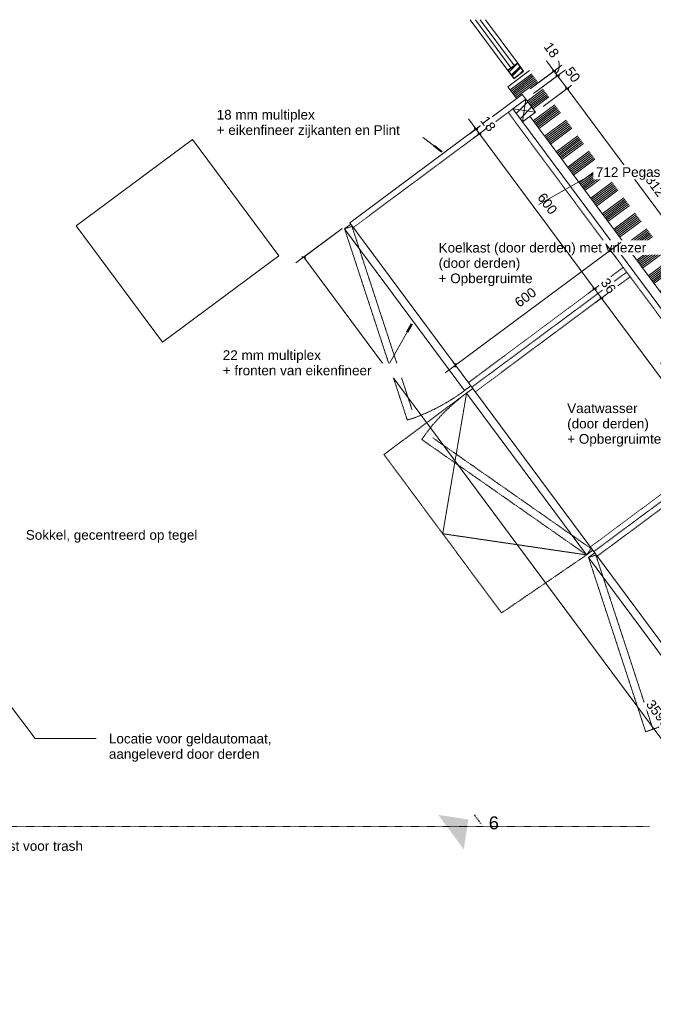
# Model space of a CAD drawing. Header units: millimetres. Extents: x 60977 to 119991, y -9149 to 74784.
# Tile 14 of 18: x 62948 to 64918, y 71725 to 74784. Entities that reach past the tile are written whole.
import ezdxf

# ---------------------------------------------------------------- set-up
doc = ezdxf.new("R2010")
doc.units = ezdxf.units.MM
for name, pattern in [('Dash 1_16_', [3.175, 1.5875, -1.5875]), ('Dash dot dot', [20.6375, 6.35, -4.7625, 0, -4.7625, 0, -4.7625]), ('Overhead xxSmall', [2.579688, 1.5875, -0.992188])]:
    doc.linetypes.add(name, pattern=pattern)
for name, color, linetype, lineweight in [('0-1', 7, 'Continuous', 5), ('A----M-', 8, 'Continuous', 5), ('A----M--20', 8, 'Continuous', 5), ('A09-C---1', 8, 'Dash 1_16_', 13), ('A09-C---4', 55, 'Dash dot dot', 5), ('A09-C---5', 8, 'Dash dot dot', 5), ('A09-NT--1', 7, 'Continuous', 13), ('A09-NT--2', 130, 'Continuous', 50), ('A23-----1', 253, 'Continuous', 13), ('A29-----1', 253, 'Continuous', 13), ('A29-----2', 50, 'Continuous', 9), ('A31-----1', 9, 'Continuous', 9), ('A31-----2', 50, 'Continuous', 9), ('A31-----3', 53, 'Continuous', 25), ('A79-Y---1', 55, 'Continuous', 5), ('A79-Y---2', 7, 'Continuous', 13), ('A99-----1', 1, 'Overhead xxSmall', 13), ('A99--I-', 1, 'Continuous', 5), ('Detail Items', 1, 'Continuous', 5)]:
    doc.layers.add(name, color=color, linetype=linetype, lineweight=lineweight)
doc.styles.add('Arial', font='arial.ttf', dxfattribs={"height": 40})
doc.styles.add('Arial_1', font='arial.ttf', dxfattribs={"height": 30})
doc.dimstyles.new('TD_Diagonal_1_5_mm', dxfattribs={"dimscale": 304.8, "dimtxt": 30.607782, "dimasz": 0.026247, "dimexe": 0.098425, "dimexo": 0.098425, "dimgap": 0.052493, "dimtad": 1, "dimdec": 0, "dimzin": 0, "dimdsep": 46, "dimtxsty": 'Arial_1', "dimblk1": 'OBLIQUE', "dimblk2": 'OBLIQUE', "dimsah": 1, "dimcen": 0.09, "dimdle": 0.131234, "dimazin": 2, "dimtfac": 1, "dimtdec": 4, "dimtix": 1, "dimtmove": 0, "dimatfit": 3, "dimfxl": 1, "dimtvp": 1, "dimtfill": 1, "dimtolj": 1, "dimtzin": 0, "dimarcsym": 2})
doc.dimstyles.new('TD_Diagonal_1_5_mm_1', dxfattribs={"dimscale": 304.8, "dimtxt": 30.607782, "dimasz": 0.026247, "dimexe": 0.098425, "dimexo": 0.098425, "dimgap": 0.052493, "dimtad": 1, "dimdec": 0, "dimzin": 0, "dimdsep": 46, "dimtxsty": 'Arial_1', "dimblk1": 'OBLIQUE', "dimblk2": 'OBLIQUE', "dimsah": 1, "dimcen": 0.09, "dimdle": 0.131234, "dimazin": 2, "dimtfac": 1, "dimtdec": 4, "dimtix": 1, "dimtmove": 1, "dimatfit": 3, "dimfxl": 1, "dimtvp": 1, "dimtfill": 1, "dimtolj": 1, "dimtzin": 0, "dimarcsym": 2})

# ---------------------------------------------------------------- blocks, each defined once
blk = doc.blocks.new('712 Pegasoos Pantry - 712 Pegasoos Pantry-8716301-Pegasoos Pantry - Plan View')
at = {"layer": 'A79-Y---2'}
for p, q in [((64510.7, 74551.2), (63974.4, 74152.9)), ((64521.5, 74536.8), (64510.7, 74551.2)), ((64995.2, 73815), (64511.1, 74466.8)), ((63958.1, 74134.6), (63977.4, 74148.9)), ((63974.4, 74152.9), (66114.8, 71270.8)), ((64331.4, 73632.1), (63958.1, 74134.6)), ((64331.4, 73632.1), (64350.6, 73646.4)), ((64356.6, 73638.3), (64337.3, 73624)), ((64710.6, 73121.5), (64337.3, 73624)), ((64729.8, 73135.8), (64710.6, 73121.5)), ((64716.5, 73113.4), (64735.8, 73127.7)), ((65056.1, 72656.2), (64716.5, 73113.4))]:
    blk.add_line(p, q, dxfattribs=at)
blk = doc.blocks.new('712 Pegasoos Bar - 712 Pegasoos Bar-12800718-Pegasoos Pantry - Plan View')
at = {"layer": 'A79-Y---2'}
for p, q in [((62526.1, 73366.6), (61576.1, 73366.1)), ((61526.2, 73316.1), (61527.6, 70416.1)), ((62576.2, 73266.6), (62576.2, 73316.6)), ((62576.2, 73266.6), (62577.1, 71416.6)), ((62026.2, 73216.3), (62526.2, 73216.6)), ((61977.4, 70866.3), (61976.2, 73166.3)), ((62576.5, 72616.6), (61976.5, 72616.3)), ((62106.5, 72586.3), (62266.5, 72586.4)), ((62286.5, 72586.4), (62446.5, 72586.5)), ((62056.8, 72096.3), (62056.6, 72536.3)), ((62496.6, 72536.5), (62496.8, 72096.5)), ((62446.8, 72046.5), (62106.8, 72046.3)), ((62576.8, 72016.6), (61976.8, 72016.3)), ((62577.1, 71416.6), (61977.1, 71416.3)), ((62577.1, 71416.6), (64727.1, 71417.7)), ((62777.1, 71416.7), (62777.4, 70816.7)), ((63377.1, 71417), (63377.4, 70817)), ((63977.1, 71417.3), (63977.4, 70817.3)), ((64777.1, 71417.7), (64727.1, 71417.7)), ((64677.2, 71367.7), (64677.4, 70867.7)), ((64827.6, 70417.8), (64827.2, 71367.8)), ((64627.4, 70817.7), (62027.4, 70816.3)), ((61577.7, 70366.1), (64777.7, 70367.7))]:
    blk.add_line(p, q, dxfattribs=at)
for centre, start, end in [((61576.2, 73316.1), 90.0292, 180.0292), ((62526.2, 73316.6), 76.0115, 90.0292), ((62526.2, 73316.6), 71.4511, 76.0115), ((62526.2, 73316.6), 61.9462, 71.4511), ((62526.2, 73316.6), 56.5898, 61.9462), ((62526.2, 73316.6), 47.7972, 56.5898), ((62526.2, 73316.6), 42.2612, 47.7972), ((62526.2, 73316.6), 33.4686, 42.2612), ((62526.2, 73316.6), 28.1122, 33.4686), ((62526.2, 73316.6), 18.6073, 28.1122), ((62526.2, 73316.6), 14.047, 18.6073), ((62526.2, 73316.6), 0.0292, 14.047), ((62526.2, 73266.6), 270.0292, 0.0292), ((62026.2, 73166.3), 90.0292, 180.0292), ((62106.6, 72536.3), 90.0292, 180.0292), ((62446.6, 72536.5), 0.0292, 90.0292), ((62106.8, 72096.3), 180.0292, 270.0292), ((62446.8, 72096.5), 270.0292, 0.0292), ((64727.2, 71367.7), 90.0292, 180.0292), ((64777.2, 71367.7), 0.0292, 90.0292), ((62027.4, 70866.3), 180.0292, 270.0292), ((64627.4, 70867.7), 270.0292, 0.0292), ((61577.6, 70416.1), 180.0292, 194.0634), ((64777.6, 70417.7), 345.0293, 0.0292), ((61577.6, 70416.1), 194.0634, 195.3304), ((61577.6, 70416.1), 195.4405, 198.594), ((61577.6, 70416.1), 198.594, 208.1368), ((61577.6, 70416.1), 208.1368, 213.4471), ((61577.6, 70416.1), 213.4471, 222.2871), ((61577.6, 70416.1), 222.2871, 227.7716), ((64777.6, 70417.7), 300.0297, 315.0293), ((64777.6, 70417.7), 315.0296, 330.0292), ((64777.6, 70417.7), 330.0295, 345.0292), ((61577.6, 70416.1), 227.7716, 236.6115), ((61577.6, 70416.1), 236.6115, 241.922), ((61577.6, 70416.1), 241.922, 251.4642), ((61577.6, 70416.1), 251.4642, 254.4248), ((61577.6, 70416.1), 254.6178, 255.9953), ((61577.6, 70416.1), 255.9953, 270.03), ((64777.6, 70417.7), 270.03, 285.0292), ((64777.6, 70417.7), 285.0298, 300.0292)]:
    blk.add_arc(centre, 50, start, end, dxfattribs=at)
blk = doc.blocks.new('HSR-D_SHL_ARCH_Vaste Inrichting_rvt-1-Pegasoos Pantry - Plan View')
at = {"layer": 'A79-Y---1'}
for name in ['712 Pegasoos Pantry - 712 Pegasoos Pantry-8716301-Pegasoos Pantry - Plan View', '712 Pegasoos Pantry - 712 Pegasoos Pantry-8716301-Pegasoos Pantry - Plan View', '712 Pegasoos Bar - 712 Pegasoos Bar-12800718-Pegasoos Pantry - Plan View']:
    blk.add_blockref(name, (0, 0), dxfattribs=at)
blk = doc.blocks.new('Rectangular Mullion - 00_maars_horizon_onder_profiel-17953090-Pegasoos Pantry - Plan View')
at = {"layer": 'A31-----1'}
for p, q in [((64465.9, 74626), (64348.5, 74784.1)), ((64395.9, 74784.1), (64496.4, 74648.7))]:
    blk.add_line(p, q, dxfattribs=at)
blk = doc.blocks.new('Rectangular Mullion - 00_maars_horizon-9694961-Pegasoos Pantry - Plan View')
at = {"layer": 'A31-----2'}
h = blk.add_hatch(dxfattribs=at)
h.set_pattern_fill('FP_2', color=256, style=0, pattern_type=2)
h.set_pattern_definition([(45, (-25389.12, 35042.715), (-19.999808, 19.999808), []), (45, (-25372.12, 35042.715), (-19.999808, 19.999808), []), (45, (-25371.12, 35042.715), (-19.999808, 19.999808), []), (45, (-25370.12, 35042.715), (-19.999808, 19.999808), []), (45, (-25369.12, 35042.715), (-19.999808, 19.999808), []), (45, (-25368.12, 35042.715), (-19.999808, 19.999808), []), (45, (-25367.12, 35042.715), (-19.999808, 19.999808), []), (45, (-25366.12, 35042.715), (-19.999808, 19.999808), [])])
h.paths.add_polyline_path([(64483.8, 74601.9), (64514.3, 74624.6), (64496.4, 74648.7), (64465.9, 74626)])
at = {"layer": 'A31-----3'}
for p, q in [((64496.4, 74648.7), (64465.9, 74626)), ((64514.3, 74624.6), (64496.4, 74648.7)), ((64465.9, 74626), (64483.8, 74601.9)), ((64483.8, 74601.9), (64514.3, 74624.6))]:
    blk.add_line(p, q, dxfattribs=at)
blk = doc.blocks.new('HSR-D_ABT_ARCH_Interieur_rvt-1-Pegasoos Pantry - Plan View')
at = {"layer": 'A29-----2'}
h = blk.add_hatch(dxfattribs=at)
h.set_pattern_fill('FP_1', color=256, angle=-63.401, style=0, pattern_type=2)
h.set_pattern_definition([(216.599, (65679.92, 73108.71), (35.7726, -48.1697), []), (216.599, (65676.94, 73112.723), (35.7726, -48.1697), []), (216.599, (65673.96, 73116.74), (35.7726, -48.1697), []), (216.599, (65670.98, 73120.75), (35.7726, -48.1697), []), (216.599, (65668, 73124.765), (35.7726, -48.1697), []), (216.599, (65665.017, 73128.78), (35.7726, -48.1697), []), (216.599, (65662.036, 73132.794), (35.7726, -48.1697), [])])
h.paths.add_polyline_path([(66733.6, 71522.1), (66800.6, 71571.9), (64532.7, 74625.8), (64465.7, 74576), (64493.6, 74538.5), (64510.7, 74551.2), (64551.3, 74496.6), (64534.1, 74483.9), (65018.1, 73832.1), (65035.3, 73844.8), (65065.1, 73804.7), (65048, 73792), (65548.8, 73117.6), (65565.9, 73130.3), (65595.7, 73090.2), (65578.6, 73077.4), (66079.4, 72403.1), (66096.6, 72415.8), (66126.4, 72375.7), (66109.2, 72362.9), (66593.4, 71710.9), (66610.6, 71723.7), (66651.1, 71669.1), (66634, 71656.3), (66651.1, 71633.2)])
at = {"layer": 'A23-----1'}
for p, q in [((63123.7, 74143.9), (63485, 74412.2)), ((63485, 74412.2), (63753.3, 74051)), ((63392, 73782.7), (63123.7, 74143.9)), ((63753.3, 74051), (63392, 73782.7))]:
    blk.add_line(p, q, dxfattribs=at)
at = {"layer": 'A29-----1'}
for p, q in [((64364.7, 74784.1), (64476.3, 74633.8)), ((64486, 74640.9), (64379.7, 74784.1)), ((64476.3, 74633.8), (64486, 74640.9)), ((64532.7, 74625.8), (64465.7, 74576)), ((64465.7, 74576), (64493.6, 74538.5)), ((64534.1, 74483.9), (65018.1, 73832.1))]:
    blk.add_line(p, q, dxfattribs=at)
at = {"layer": 'A31-----1'}
for name in ['Rectangular Mullion - 00_maars_horizon_onder_profiel-17953090-Pegasoos Pantry - Plan View', 'Rectangular Mullion - 00_maars_horizon-9694961-Pegasoos Pantry - Plan View']:
    blk.add_blockref(name, (0, 0), dxfattribs=at)
blk = doc.blocks.new('Wood stud - Wood stud - 50x50mm-14414909-Pegasoos Pantry - Plan View')
at = {"layer": 'Detail Items'}
h = blk.add_hatch(dxfattribs=at)
h.set_pattern_fill('FP_4', color=256, style=0, pattern_type=2)
h.set_pattern_definition([(45, (-25389.12, 35042.715), (-14.1421356, 14.1421356), [])])
h.paths.add_polyline_path([(64511.1, 74466.8), (64551.3, 74496.6), (64521.5, 74536.8), (64481.3, 74507)])
for p, q in [((64521.5, 74536.8), (64481.3, 74507)), ((64521.5, 74536.8), (64511.1, 74466.8)), ((64551.3, 74496.6), (64521.5, 74536.8)), ((64481.3, 74507), (64511.1, 74466.8)), ((64481.3, 74507), (64551.3, 74496.6)), ((64511.1, 74466.8), (64551.3, 74496.6))]:
    blk.add_line(p, q, dxfattribs=at)
blk = doc.blocks.new('DIMBLOCK1-Pegasoos Pantry - Plan View')
at = {"layer": 'A----M--20'}
for p, q in [((63950.3, 74135.1), (63806.8, 74028.5)), ((63830.9, 74046.4), (63950.3, 74135.1)), ((63830.9, 74046.4), (65995.2, 71132.1)), ((66090.7, 71252.9), (65947.2, 71146.3)), ((65971.3, 71164.2), (66090.7, 71252.9))]:
    blk.add_line(p, q, dxfattribs=at)
at = {"layer": 'A----M--20', "lineweight": 35}
for p, q in [((63830.9, 74046.4), (63825.3, 74047.2)), ((63830.9, 74046.4), (63836.5, 74045.6)), ((65971.3, 71164.2), (65965.7, 71165.1)), ((65971.3, 71164.2), (65976.9, 71163.4))]:
    blk.add_line(p, q, dxfattribs=at)
at = {"layer": 'A----M--20', "color": 0, "insert": (64917.7, 72675.1), "char_height": 30, "width": 110.753, "attachment_point": 1, "rotation": 306.599, "line_spacing_factor": 0.941778, "style": 'Arial_1', "bg_fill": 3, "box_fill_scale": 1.25, "bg_fill_color": 256, "bg_fill_true_color": 13158600, "bg_fill_transparency": 0}
blk.add_mtext('3590', dxfattribs=at)
blk = doc.blocks.new('_Oblique')
at = {"color": 0, "linetype": 'ByBlock', "lineweight": -2}
blk.add_line((-0.5, -0.5), (0.5, 0.5), dxfattribs=at)
blk = doc.blocks.new('Section - Detail Number-13386675-Pegasoos Pantry - Plan View')
at = {"layer": 'A09-C---4'}
blk.add_hatch(color=256, dxfattribs=at).paths.add_polyline_path([(64342.8, 72299.6), (64328.6, 72206.3), (64249.4, 72313.8)])
blk = doc.blocks.new('DIMBLOCK10-Pegasoos Pantry - Plan View')
at = {"layer": 'A----M--20'}
for p, q in [((64575.4, 74514.5), (64674.2, 74587.9)), ((64650.1, 74570), (64575.4, 74514.5)), ((65134.1, 73918.2), (64650.1, 74570)), ((65059.4, 73862.7), (65158.2, 73936.1)), ((65134.1, 73918.2), (65059.4, 73862.7))]:
    blk.add_line(p, q, dxfattribs=at)
at = {"layer": 'A----M--20', "lineweight": 35}
for p, q in [((64650.1, 74570), (64644.5, 74570.9)), ((64650.1, 74570), (64655.7, 74569.2)), ((65134.1, 73918.2), (65128.6, 73919.1)), ((65134.1, 73918.2), (65139.7, 73917.4))]:
    blk.add_line(p, q, dxfattribs=at)
at = {"layer": 'A----M--20', "color": 0, "insert": (64915.6, 74304.7), "char_height": 30, "width": 83.065, "attachment_point": 1, "rotation": 306.599, "line_spacing_factor": 0.941778, "style": 'Arial_1', "bg_fill": 3, "box_fill_scale": 1.25, "bg_fill_color": 256, "bg_fill_true_color": 13158600, "bg_fill_transparency": 0}
blk.add_mtext('812', dxfattribs=at)
blk = doc.blocks.new('DIMBLOCK11-Pegasoos Pantry - Plan View')
at = {"layer": 'A----M--20'}
for p, q in [((64545.5, 74554.7), (64644.4, 74628.1)), ((64620.3, 74610.2), (64545.5, 74554.7)), ((64650.1, 74570), (64620.3, 74610.2)), ((64575.4, 74514.5), (64674.2, 74587.9)), ((64650.1, 74570), (64575.4, 74514.5))]:
    blk.add_line(p, q, dxfattribs=at)
at = {"layer": 'A----M--20', "lineweight": 35}
for p, q in [((64620.3, 74610.2), (64614.7, 74611)), ((64620.3, 74610.2), (64625.9, 74609.3)), ((64650.1, 74570), (64644.5, 74570.9)), ((64650.1, 74570), (64655.7, 74569.2))]:
    blk.add_line(p, q, dxfattribs=at)
at = {"layer": 'A----M--20', "color": 0, "insert": (64665.6, 74641.4), "char_height": 30, "width": 55.377, "attachment_point": 1, "rotation": 306.599, "line_spacing_factor": 0.941778, "style": 'Arial_1', "bg_fill": 3, "box_fill_scale": 1.25, "bg_fill_color": 256, "bg_fill_true_color": 13158600, "bg_fill_transparency": 0}
blk.add_mtext('50', dxfattribs=at)
blk = doc.blocks.new('DIMBLOCK12-Pegasoos Pantry - Plan View')
at = {"layer": 'A----M--20'}
for p, q in [((64534.8, 74569.1), (64633.7, 74642.5)), ((64620.3, 74610.2), (64585.7, 74656.7)), ((64609.6, 74624.6), (64534.8, 74569.1)), ((64545.5, 74554.7), (64644.4, 74628.1)), ((64620.3, 74610.2), (64545.5, 74554.7))]:
    blk.add_line(p, q, dxfattribs=at)
at = {"layer": 'A----M--20', "lineweight": 35}
for p, q in [((64609.6, 74624.6), (64604, 74625.4)), ((64609.6, 74624.6), (64615.2, 74623.8)), ((64620.3, 74610.2), (64614.7, 74611)), ((64620.3, 74610.2), (64625.9, 74609.3))]:
    blk.add_line(p, q, dxfattribs=at)
at = {"layer": 'A----M--20'}
blk.add_ellipse((64588.9, 74652.4), major_axis=(-26, 35), ratio=0.738952, start_param=3.141593, end_param=4.712389, dxfattribs=at)
at = {"layer": 'A----M--20', "color": 0, "insert": (64599.7, 74717.8), "char_height": 30, "width": 55.377, "attachment_point": 1, "rotation": 306.599, "line_spacing_factor": 0.941778, "style": 'Arial_1', "bg_fill": 3, "box_fill_scale": 1.25, "bg_fill_color": 256, "bg_fill_true_color": 13158600, "bg_fill_transparency": 0}
blk.add_mtext('18', dxfattribs=at)
blk = doc.blocks.new('DIMBLOCK16-Pegasoos Pantry - Plan View')
at = {"layer": 'A----M--20'}
for p, q in [((64343.1, 74476.5), (64377.6, 74430)), ((64347.4, 74429.9), (64391, 74462.3)), ((64366.9, 74444.4), (64347.4, 74429.9)), ((64358.1, 74415.5), (64401.7, 74447.9)), ((64377.6, 74430), (64358.1, 74415.5))]:
    blk.add_line(p, q, dxfattribs=at)
at = {"layer": 'A----M--20', "lineweight": 35}
for p, q in [((64366.9, 74444.4), (64361.3, 74445.2)), ((64366.9, 74444.4), (64372.5, 74443.6)), ((64377.6, 74430), (64372, 74430.8)), ((64377.6, 74430), (64383.2, 74429.1))]:
    blk.add_line(p, q, dxfattribs=at)
at = {"layer": 'A----M--20', "color": 0, "insert": (64402.6, 74488.5), "char_height": 30, "width": 55.377, "attachment_point": 1, "rotation": 306.599, "line_spacing_factor": 0.941778, "style": 'Arial_1', "bg_fill": 3, "box_fill_scale": 1.25, "bg_fill_color": 256, "bg_fill_true_color": 13158600, "bg_fill_transparency": 0}
blk.add_mtext('18', dxfattribs=at)
blk = doc.blocks.new('DIMBLOCK17-Pegasoos Pantry - Plan View')
at = {"layer": 'A----M--20'}
for p, q in [((64358.1, 74415.5), (64401.7, 74447.9)), ((64377.6, 74430), (64358.1, 74415.5)), ((64377.6, 74430), (64735.4, 73948.3)), ((64715.8, 73933.8), (64759.5, 73966.2)), ((64735.4, 73948.3), (64715.8, 73933.8))]:
    blk.add_line(p, q, dxfattribs=at)
at = {"layer": 'A----M--20', "lineweight": 35}
for p, q in [((64377.6, 74430), (64372, 74430.8)), ((64377.6, 74430), (64383.2, 74429.1)), ((64735.4, 73948.3), (64729.8, 73949.1)), ((64735.4, 73948.3), (64741, 73947.4))]:
    blk.add_line(p, q, dxfattribs=at)
at = {"layer": 'A----M--20', "color": 0, "insert": (64580, 74249.7), "char_height": 30, "width": 83.065, "attachment_point": 1, "rotation": 306.599, "line_spacing_factor": 0.941778, "style": 'Arial_1', "bg_fill": 3, "box_fill_scale": 1.25, "bg_fill_color": 256, "bg_fill_true_color": 13158600, "bg_fill_transparency": 0}
blk.add_mtext('600', dxfattribs=at)
blk = doc.blocks.new('DIMBLOCK18-Pegasoos Pantry - Plan View')
at = {"layer": 'A----M--20'}
for p, q in [((64715.8, 73933.8), (64759.5, 73966.2)), ((64735.4, 73948.3), (64715.8, 73933.8)), ((64735.4, 73948.3), (64756.8, 73919.4)), ((64737.3, 73904.9), (64780.9, 73937.3)), ((64756.8, 73919.4), (64737.3, 73904.9))]:
    blk.add_line(p, q, dxfattribs=at)
at = {"layer": 'A----M--20', "lineweight": 35}
for p, q in [((64735.4, 73948.3), (64729.8, 73949.1)), ((64735.4, 73948.3), (64741, 73947.4)), ((64756.8, 73919.4), (64751.2, 73920.2)), ((64756.8, 73919.4), (64762.4, 73918.5))]:
    blk.add_line(p, q, dxfattribs=at)
at = {"layer": 'A----M--20', "color": 0, "insert": (64776.5, 73985.1), "char_height": 30, "width": 55.377, "attachment_point": 1, "rotation": 306.599, "line_spacing_factor": 0.941778, "style": 'Arial_1', "bg_fill": 3, "box_fill_scale": 1.25, "bg_fill_color": 256, "bg_fill_true_color": 13158600, "bg_fill_transparency": 0}
blk.add_mtext('36', dxfattribs=at)
blk = doc.blocks.new('DIMBLOCK19-Pegasoos Pantry - Plan View')
at = {"layer": 'A----M--20'}
for p, q in [((64737.3, 73904.9), (64780.9, 73937.3)), ((64756.8, 73919.4), (64737.3, 73904.9)), ((64756.8, 73919.4), (65114.6, 73437.7)), ((65095, 73423.2), (65138.6, 73455.6)), ((65114.6, 73437.7), (65095, 73423.2))]:
    blk.add_line(p, q, dxfattribs=at)
at = {"layer": 'A----M--20', "lineweight": 35}
for p, q in [((64756.8, 73919.4), (64751.2, 73920.2)), ((64756.8, 73919.4), (64762.4, 73918.5)), ((65114.6, 73437.7), (65109, 73438.5)), ((65114.6, 73437.7), (65120.2, 73436.8))]:
    blk.add_line(p, q, dxfattribs=at)
at = {"layer": 'A----M--20', "color": 0, "insert": (64959.2, 73739.1), "char_height": 30, "width": 83.065, "attachment_point": 1, "rotation": 306.599, "line_spacing_factor": 0.941778, "style": 'Arial_1', "bg_fill": 3, "box_fill_scale": 1.25, "bg_fill_color": 256, "bg_fill_true_color": 13158600, "bg_fill_transparency": 0}
blk.add_mtext('600', dxfattribs=at)
blk = doc.blocks.new('DIMBLOCK29-Pegasoos Pantry - Plan View')
at = {"layer": 'A----M--20'}
for p, q in [((64816.7, 74092.2), (64270.8, 73686.8)), ((64770.1, 74087.9), (64802.5, 74044.3)), ((64784.6, 74068.4), (64770.1, 74087.9)), ((64288.4, 73730.2), (64320.8, 73686.6)), ((64302.9, 73710.6), (64288.4, 73730.2))]:
    blk.add_line(p, q, dxfattribs=at)
at = {"layer": 'A----M--20', "lineweight": 35}
for p, q in [((64784.6, 74068.4), (64783.8, 74062.8)), ((64784.6, 74068.4), (64785.4, 74074)), ((64302.9, 73710.6), (64303.7, 73716.2)), ((64302.9, 73710.6), (64302.1, 73705.1))]:
    blk.add_line(p, q, dxfattribs=at)
at = {"layer": 'A----M--20', "color": 0, "insert": (64483.2, 73913), "char_height": 30, "width": 83.065, "attachment_point": 1, "rotation": 36.599, "line_spacing_factor": 0.941778, "style": 'Arial_1', "bg_fill": 3, "box_fill_scale": 1.25, "bg_fill_color": 256, "bg_fill_true_color": 13158600, "bg_fill_transparency": 0}
blk.add_mtext('600', dxfattribs=at)

msp = doc.modelspace()

# ---------------------------------------------------------------- linework, layer by layer
at = {"layer": 'A09-C---1'}
msp.add_line((61155.2, 72277.9), (64906.2, 72277.9), dxfattribs=at)
at = {"layer": 'A09-NT--1'}
for p, q in [((64172, 74441.3), (64170.6, 74441.3)), ((64260.4, 74373.6), (64172, 74441.3)), ((62747.5, 72879.6), (62996.4, 72550.7)), ((62996.4, 72550.7), (63185.3, 72550.7))]:
    msp.add_line(p, q, dxfattribs=at)
at = {"layer": 'A09-NT--2'}
msp.add_line((64260.4, 74373.6), (64236.6, 74391.9), dxfattribs=at)
at = {"layer": 'A99-----1'}
for p, q in [((64481.3, 74507), (63985.2, 74138.5)), ((64466.9, 74496.2), (66585.8, 71643)), ((63958.1, 74134.6), (63980.9, 74142.1)), ((64153.1, 73540.3), (63958.1, 74134.6)), ((64167.9, 73572.2), (63980.9, 74142.1)), ((64342.9, 73656.8), (64824.6, 74014.5)), ((64353.6, 73642.4), (64835.3, 74000.1)), ((64364.4, 73627.9), (64846.1, 73985.6)), ((64337.3, 73624), (64080.4, 73433.2)), ((64337.3, 73624), (64263.2, 73187.2)), ((64153.1, 73540.3), (64176.9, 73548.1)), ((64722.1, 73146.2), (65203.8, 73503.9)), ((64198, 73479.9), (64212.3, 73500.4)), ((64198, 73479.9), (64710.6, 73121.5)), ((64232.8, 73484.9), (64724.3, 73141.1)), ((64732.8, 73131.8), (65214.5, 73489.5)), ((64743.5, 73117.3), (65225.2, 73475)), ((64080.4, 73433.2), (64445.9, 72941.1)), ((64263.2, 73187.2), (64710.6, 73121.5)), ((64710.6, 73121.5), (64724.3, 73141.1)), ((64710.6, 73121.5), (64445.9, 72941.1)), ((64716.5, 73113.4), (64739.3, 73120.9)), ((64894.1, 72572.3), (64716.5, 73113.4)), ((64916.9, 72579.7), (64739.3, 73120.9)), ((64894.1, 72572.3), (64916.9, 72579.7))]:
    msp.add_line(p, q, dxfattribs=at)
for centre, radius, start, end in [((63958.1, 74134.6), 626, 290.3596, 306.599), ((64710.6, 73121.5), 626, 126.599, 142.8383), ((64716.5, 73113.4), 570, 290.3596, 306.599)]:
    msp.add_arc(centre, radius, start, end, dxfattribs=at)

# ---------------------------------------------------------------- block references
at = {"layer": '0-1'}
for name in ['HSR-D_ABT_ARCH_Interieur_rvt-1-Pegasoos Pantry - Plan View', 'HSR-D_SHL_ARCH_Vaste Inrichting_rvt-1-Pegasoos Pantry - Plan View']:
    msp.add_blockref(name, (0, 0), dxfattribs=at)
at = {"layer": 'Detail Items'}
msp.add_blockref('Wood stud - Wood stud - 50x50mm-14414909-Pegasoos Pantry - Plan View', (0, 0), dxfattribs=at)

# ---------------------------------------------------------------- next in the draw order: texts
at = {"layer": 'A09-NT--1', "char_height": 30, "attachment_point": 1, "style": 'Arial_1', "bg_fill": 3, "box_fill_scale": 1.25, "bg_fill_color": 256, "bg_fill_true_color": 13158600, "bg_fill_transparency": 0}
for s, insert, width in [('18 mm multiplex ', (63560.4, 74504), 384.81), ('Sokkel, gecentreerd op tegel', (62967, 73198.5), 638.143), ('Locatie voor geldautomaat,', (63225.3, 72565.7), 604.472), ('Kast voor trash', (62862.8, 72232.2), 339.916)]:
    msp.add_mtext(s, dxfattribs=dict(at, insert=insert, width=width))

# ---------------------------------------------------------------- next in the draw order: dimensions: what is measured, and where the dimension line sits
at = {"layer": 'A----M-'}
for base, p1, p2, override, picture, middle in [((64377.6, 74430), (64371.5, 74447.8), (64382.2, 74433.3), {"dimpost": '<>', "dimfxl": 18}, 'DIMBLOCK16-Pegasoos Pantry - Plan View', (64397.4, 74455.9)), ((65971.3, 71164.2), (63974.4, 74152.9), (66114.8, 71270.8), {"dimpost": '<>', "dimfxl": 3590}, 'DIMBLOCK1-Pegasoos Pantry - Plan View', (64926.3, 72624))]:
    dim = msp.add_linear_dim(base=base, p1=p1, p2=p2, angle=306.599, dimstyle='TD_Diagonal_1_5_mm', override=override, dxfattribs=at)
    dim.commit()
    dim.dimension.update_dxf_attribs({"geometry": picture, "text_midpoint": middle})

# ---------------------------------------------------------------- next in the draw order: linework, layer by layer
at = {"layer": 'A09-C---4'}
msp.add_line((64361.6, 72313.8), (64383.6, 72283.9), dxfattribs=at)
at = {"layer": 'A09-NT--1'}
for p, q in [((64167, 73839.4), (64085, 73694.5)), ((64085, 73694.5), (64083.8, 73694.5))]:
    msp.add_line(p, q, dxfattribs=at)
at = {"layer": 'A09-NT--2'}
msp.add_line((64167, 73839.4), (64152.3, 73813.3), dxfattribs=at)

# ---------------------------------------------------------------- next in the draw order: block references
at = {"layer": 'A09-C---4'}
msp.add_blockref('Section - Detail Number-13386675-Pegasoos Pantry - Plan View', (0, 0), dxfattribs=at)

# ---------------------------------------------------------------- next in the draw order: texts
at = {"layer": 'A09-C---5', "insert": (64406.5, 72309.1), "char_height": 40, "width": 38.481, "attachment_point": 1, "style": 'Arial'}
msp.add_mtext('6', dxfattribs=at)
at = {"layer": 'A09-NT--1', "char_height": 30, "attachment_point": 1, "style": 'Arial_1', "bg_fill": 3, "box_fill_scale": 1.25, "bg_fill_color": 256, "bg_fill_true_color": 13158600, "bg_fill_transparency": 0}
for s, insert, width in [('+ eikenfineer zijkanten en Plint', (63560.4, 74456.3), 691.055), ('22 mm multiplex ', (63579.4, 73757.1), 384.81), ('aangeleverd door derden', (63225.3, 72518.1), 556.371)]:
    msp.add_mtext(s, dxfattribs=dict(at, insert=insert, width=width))
at = {"layer": 'A09-NT--1', "insert": (64650.1, 73592), "char_height": 30, "width": 262.954, "attachment_point": 1, "rotation": 0.0292, "style": 'Arial_1', "bg_fill": 3, "box_fill_scale": 1.25, "bg_fill_color": 256, "bg_fill_true_color": 13158600, "bg_fill_transparency": 0}
msp.add_mtext('Vaatwasser', dxfattribs=at)

# ---------------------------------------------------------------- next in the draw order: dimensions: what is measured, and where the dimension line sits
at = {"layer": 'A----M-'}
dim = msp.add_linear_dim(base=(64650.1, 74570), p1=(65035.3, 73844.8), p2=(64551.3, 74496.6), angle=306.599, dimstyle='TD_Diagonal_1_5_mm', override={"dimpost": '<>', "dimfxl": 811.861288}, dxfattribs=at)
dim.commit()
dim.dimension.update_dxf_attribs({"geometry": 'DIMBLOCK10-Pegasoos Pantry - Plan View', "text_midpoint": (64917.3, 74262.8)})

# ---------------------------------------------------------------- next in the draw order: texts
at = {"layer": 'A09-NT--1', "char_height": 30, "attachment_point": 1, "rotation": 0.0292, "style": 'Arial_1', "bg_fill": 3, "box_fill_scale": 1.25, "bg_fill_color": 256, "bg_fill_true_color": 13158600, "bg_fill_transparency": 0}
for s, insert, width in [('Koelkast (door derden) met vriezer ', (64250.4, 74090.8), 788.861), ('(door derden)', (64650.1, 73544.4), 304.641)]:
    msp.add_mtext(s, dxfattribs=dict(at, insert=insert, width=width))
at = {"layer": 'A09-NT--1', "insert": (63579.4, 73709.5), "char_height": 30, "width": 562.785, "attachment_point": 1, "style": 'Arial_1', "bg_fill": 3, "box_fill_scale": 1.25, "bg_fill_color": 256, "bg_fill_true_color": 13158600, "bg_fill_transparency": 0}
msp.add_mtext('+ fronten van eikenfineer', dxfattribs=at)

# ---------------------------------------------------------------- next in the draw order: dimensions: what is measured, and where the dimension line sits
at = {"layer": 'A----M-'}
dim = msp.add_linear_dim(base=(64620.3, 74610.2), p1=(64551.3, 74496.6), p2=(64521.5, 74536.8), angle=306.599, dimstyle='TD_Diagonal_1_5_mm', override={"dimpost": '<>', "dimfxl": 50}, dxfattribs=at)
dim.commit()
dim.dimension.update_dxf_attribs({"geometry": 'DIMBLOCK11-Pegasoos Pantry - Plan View', "text_midpoint": (64660.3, 74608.8)})

# ---------------------------------------------------------------- next in the draw order: texts
at = {"layer": 'A09-NT--1', "char_height": 30, "attachment_point": 1, "rotation": 0.0292, "style": 'Arial_1', "bg_fill": 3, "box_fill_scale": 1.25, "bg_fill_color": 256, "bg_fill_true_color": 13158600, "bg_fill_transparency": 0}
for s, insert, width in [('(door derden)', (64250.4, 74043.2), 304.641), ('+ Opbergruimte', (64650.2, 73496.8), 354.346)]:
    msp.add_mtext(s, dxfattribs=dict(at, insert=insert, width=width))

# ---------------------------------------------------------------- next in the draw order: dimensions: what is measured, and where the dimension line sits
at = {"layer": 'A----M-'}
dim = msp.add_linear_dim(base=(64609.6, 74624.6), p1=(64521.5, 74536.8), p2=(64510.7, 74551.2), angle=306.599, dimstyle='TD_Diagonal_1_5_mm_1', override={"dimpost": '<>', "dimfxl": 18}, dxfattribs=at)
dim.commit()
dim.dimension.update_dxf_attribs({"geometry": 'DIMBLOCK12-Pegasoos Pantry - Plan View', "text_midpoint": (64600.1, 74683.7), "dimtype": 160, "text_rotation": 306.599})

# ---------------------------------------------------------------- next in the draw order: texts
at = {"layer": 'A09-NT--1', "insert": (64250.4, 73995.6), "char_height": 30, "width": 354.346, "attachment_point": 1, "rotation": 0.0292, "style": 'Arial_1', "bg_fill": 3, "box_fill_scale": 1.25, "bg_fill_color": 256, "bg_fill_true_color": 13158600, "bg_fill_transparency": 0}
msp.add_mtext('+ Opbergruimte', dxfattribs=at)

# ---------------------------------------------------------------- next in the draw order: dimensions: what is measured, and where the dimension line sits
at = {"layer": 'A----M-'}
dim = msp.add_linear_dim(base=(64735.4, 73948.3), p1=(64382.2, 74433.3), p2=(64739.9, 73951.6), angle=306.599, dimstyle='TD_Diagonal_1_5_mm', override={"dimpost": '<>', "dimfxl": 600}, dxfattribs=at)
dim.commit()
dim.dimension.update_dxf_attribs({"geometry": 'DIMBLOCK17-Pegasoos Pantry - Plan View', "text_midpoint": (64581.6, 74207.8)})

# ---------------------------------------------------------------- next in the draw order: linework, layer by layer
at = {"layer": 'A99--I-'}
msp.add_line((64561.8, 74209.6), (64739.4, 74310.3), dxfattribs=at)

# ---------------------------------------------------------------- next in the draw order: dimensions: what is measured, and where the dimension line sits
at = {"layer": 'A----M-'}
dim = msp.add_linear_dim(base=(64756.8, 73919.4), p1=(64739.9, 73951.6), p2=(64761.4, 73922.7), angle=306.599, dimstyle='TD_Diagonal_1_5_mm', override={"dimpost": '<>', "dimfxl": 36}, dxfattribs=at)
dim.commit()
dim.dimension.update_dxf_attribs({"geometry": 'DIMBLOCK18-Pegasoos Pantry - Plan View', "text_midpoint": (64771.3, 73952.5)})

# ---------------------------------------------------------------- next in the draw order: texts
at = {"layer": 'A99--I-', "insert": (64739.4, 74325.7), "char_height": 30, "width": 482.616, "attachment_point": 1, "style": 'Arial_1', "bg_fill": 3, "box_fill_scale": 1.25, "bg_fill_color": 256, "bg_fill_true_color": 13158600, "bg_fill_transparency": 0}
msp.add_mtext('712 Pegasoos Pantry', dxfattribs=at)

# ---------------------------------------------------------------- next in the draw order: dimensions: what is measured, and where the dimension line sits
at = {"layer": 'A----M-'}
dim = msp.add_linear_dim(base=(65114.6, 73437.7), p1=(64761.4, 73922.7), p2=(65119.1, 73441), angle=306.599, dimstyle='TD_Diagonal_1_5_mm', override={"dimpost": '<>', "dimfxl": 600}, dxfattribs=at)
dim.commit()
dim.dimension.update_dxf_attribs({"geometry": 'DIMBLOCK19-Pegasoos Pantry - Plan View', "text_midpoint": (64960.8, 73697.2)})

# ---------------------------------------------------------------- next in the draw order: dimensions: what is measured, and where the dimension line sits
dim = msp.add_linear_dim(base=(64302.9, 73710.6), p1=(64788, 74063.8), p2=(64306.3, 73706.1), angle=36.599, dimstyle='TD_Diagonal_1_5_mm', override={"dimpost": '<>', "dimfxl": 600}, dxfattribs=at)
dim.commit()
dim.dimension.update_dxf_attribs({"geometry": 'DIMBLOCK29-Pegasoos Pantry - Plan View', "text_midpoint": (64525.1, 73914.7)})

doc.saveas('drawing.dxf')
